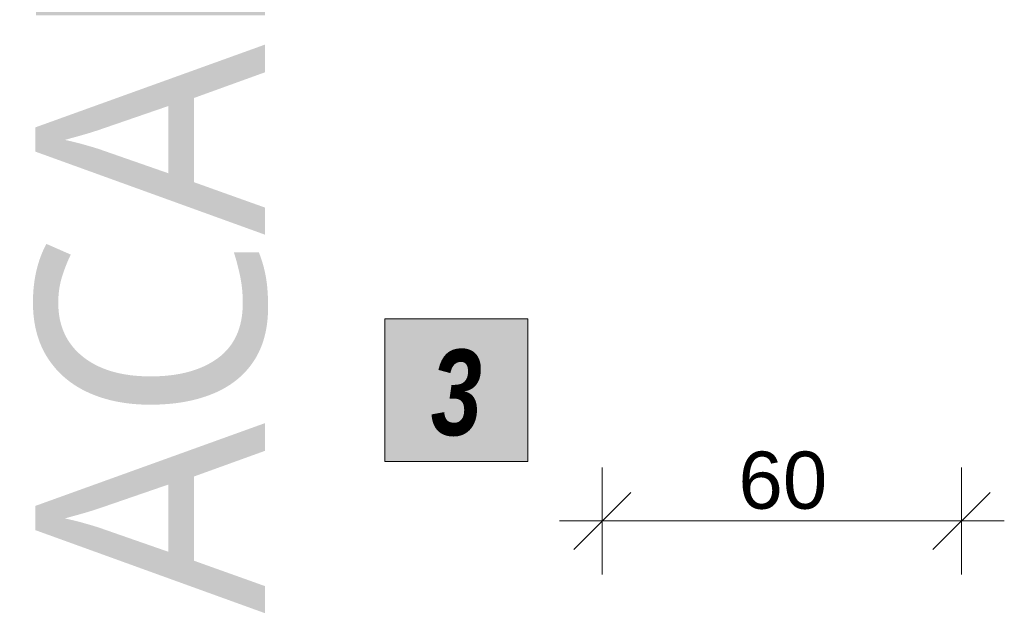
# Model space of a CAD drawing. Header units: millimetres. Extents: x -13154190 to -13148745, y -52871 to -46867.
# Tile 3 of 4: x -13154190 to -13152468, y -50895 to -49869. Entities that reach past the tile are written whole.
import ezdxf

# ---------------------------------------------------------------- set-up
doc = ezdxf.new("R2010")
doc.units = ezdxf.units.MM
doc.header["$MEASUREMENT"] = 0
for name, color, linetype in [('0._RDC (88)_1_0', 7, 'Continuous'), ('0._RDC (88)_1_AAG Marque_ FACADES', 7, 'Continuous'), ('0._RDC (88)_1_AAG PRO VRD EP', 7, 'Continuous'), ('0._RDC (88)_1_BQN 2 COTATIONS PC', 7, 'Continuous')]:
    doc.layers.add(name, color=color, linetype=linetype)
doc.styles.add('STYLE_GENERE_1', font='malgunsl.ttf')
doc.styles.add('STYLE_GENERE_2', font='txt')
doc.styles.add('STYLE_GENERE_3', font='txt', dxfattribs={"width": 0.8})

msp = doc.modelspace()

# ---------------------------------------------------------------- hatches: boundary and pattern name
at = {"layer": '0._RDC (88)_1_0', "linetype": 'Continuous', "lineweight": 20, "true_color": 0xff9122}
msp.add_hatch(color=30, dxfattribs=at).paths.add_polyline_path([(-13153551.4, -50392.1), (-13153551.4, -50642.1), (-13153301.4, -50642.1), (-13153301.4, -50392.1)])

# ---------------------------------------------------------------- linework, layer by layer
at = {"layer": '0._RDC (88)_1_0', "color": 7, "linetype": 'Continuous', "lineweight": 20, "flags": 128}
msp.add_lwpolyline([(-13153551.4, -50392.1), (-13153301.4, -50392.1), (-13153301.4, -50642.1), (-13153551.4, -50642.1)], close=True, dxfattribs=at)
at = {"layer": '0._RDC (88)_1_BQN 2 COTATIONS PC', "color": 250, "linetype": 'Continuous', "lineweight": 0, "true_color": 0x191919}
for p, q in [((-13153171.2, -50839.7), (-13153171.2, -50652.2)), ((-13152543.1, -50839.7), (-13152543.1, -50652.2)), ((-13153121.2, -50695.9), (-13153221.2, -50795.9)), ((-13152593.1, -50795.9), (-13152493.1, -50695.9)), ((-13153246.2, -50745.9), (-13153171.2, -50745.9)), ((-13153171.2, -50745.9), (-13152543.1, -50745.9)), ((-13152543.1, -50745.9), (-13152468.1, -50745.9))]:
    msp.add_line(p, q, dxfattribs=at)

# ---------------------------------------------------------------- texts
at = {"layer": '0._RDC (88)_1_AAG Marque_ FACADES', "color": 7, "linetype": 'Continuous', "lineweight": 20, "insert": (-13153755.6, -46836), "char_height": 400, "attachment_point": 9, "rotation": 90, "style": 'STYLE_GENERE_1'}
msp.add_mtext('\\A1;{\\pqr;\\pt0;\\fMalgun Gothic Semilight|b0|i0|c0|p0;\\W1.000000;FACADE Meuble 3}', dxfattribs=at)
at = {"layer": '0._RDC (88)_1_AAG PRO VRD EP', "color": 250, "linetype": 'Continuous', "lineweight": 0, "true_color": 0x191919, "insert": (-13153426.4, -50598.1), "char_height": 150, "attachment_point": 8, "style": 'STYLE_GENERE_3'}
msp.add_mtext('\\A1;{\\pqc;\\fCentury Gothic|b1|i1|c0|p0;\\W0.800000;3}', dxfattribs=at)
at = {"layer": '0._RDC (88)_1_BQN 2 COTATIONS PC', "color": 250, "linetype": 'Continuous', "lineweight": 0, "true_color": 0x191919, "insert": (-13152933.1, -50725.9), "char_height": 100, "width": 151.793, "attachment_point": 7, "style": 'STYLE_GENERE_2'}
msp.add_mtext('\\A1;{\\pql;\\fArial Unicode MS|b0|i0|c0|p0;\\W1.000000;60}', dxfattribs=at)

doc.saveas('drawing.dxf')
